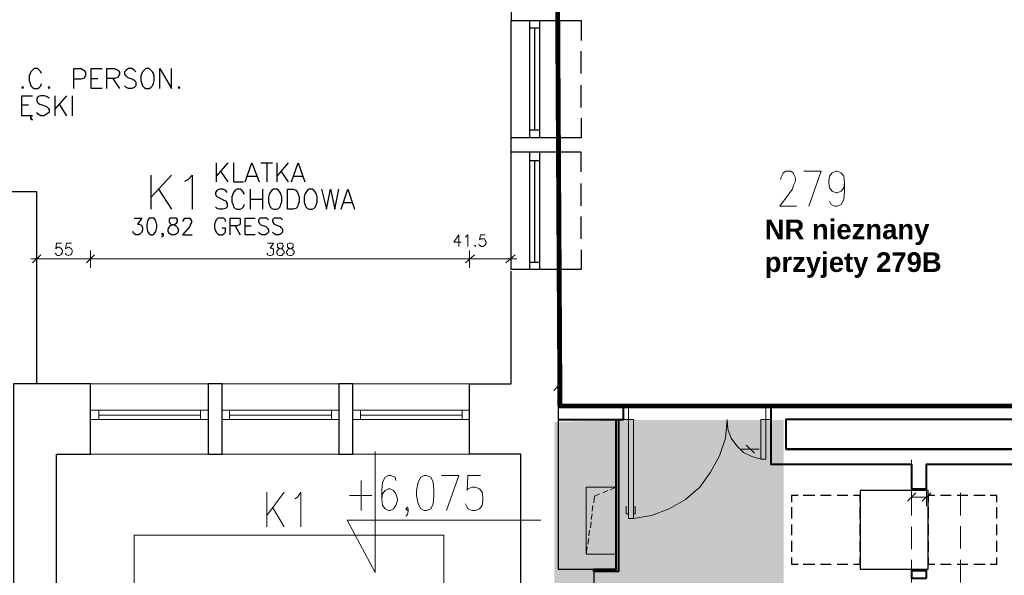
# Model space of a CAD drawing. Header units: millimetres. Extents: x 1 to 17496, y 1 to 30809.
# Tile 127 of 256: x 3914 to 4916, y 22144 to 22709. Entities that reach past the tile are written whole.
import ezdxf

# ---------------------------------------------------------------- set-up
doc = ezdxf.new("R2010")
doc.units = ezdxf.units.MM
doc.linetypes.add('BORDER', pattern=[1.75, 0.5, -0.25, 0.5, -0.25, 0, -0.25])
doc.linetypes.add('CENTER', pattern=[2, 1.25, -0.25, 0.25, -0.25])
for name, color, linetype, lineweight in [('0_Przyz_opisy pom', 255, 'CENTER', 40), ('0_Przyz_Sala chorych', 5, 'BORDER', 40), ('N_SSP_ewakuacja', 4, 'CENTER', 40)]:
    doc.layers.add(name, color=color, linetype=linetype, lineweight=lineweight)
doc.layers.add('Opisy', color=255, linetype='Continuous')
doc.layers.add('PDF _Geometria', color=7, linetype='Continuous')
doc.styles.add('arial', font='arialbd.ttf')

msp = doc.modelspace()

# ---------------------------------------------------------------- hatches: boundary and pattern name
at = {"layer": 'N_SSP_ewakuacja', "lineweight": 60, "transparency": 33554457}
h = msp.add_hatch(color=51, dxfattribs=at)
h.dxf.hatch_style = 1
h.paths.add_polyline_path([(4531.7, 22301.6), (4458.3, 22299.8), (4458.3, 20885.2), (4691.7, 20885.2), (4691.7, 22301.6)])

# ---------------------------------------------------------------- linework, layer by layer
at = {"layer": '0_Przyz_Sala chorych', "ltscale": 500, "const_width": 5}
msp.add_lwpolyline([(4460.2, 22984.1), (4614.1, 23011.3), (4746.5, 23032.8), (4857.5, 23044.5), (4972.4, 23050.3), (5067.9, 23054.2), (5067.9, 22316), (4464.1, 22316)], close=True, dxfattribs=at)
at = {"layer": 'Opisy', "lineweight": 25}
for points in [[(3936.7, 22654.5), (3935.9, 22656.2), (3934.2, 22657.8), (3932.5, 22659.5), (3929.1, 22659.5), (3927.4, 22657.8), (3925.8, 22656.2), (3924.9, 22654.5), (3924.1, 22652), (3924.1, 22646.9), (3924.9, 22644.4), (3925.8, 22641.8), (3927.4, 22640.2), (3929.1, 22639.3), (3932.5, 22639.3), (3934.2, 22640.2), (3935.9, 22641.8), (3936.7, 22644.4)], [(3969.6, 22639.3), (3969.6, 22659.5), (3977.1, 22659.5), (3979.7, 22657.8), (3980.5, 22657), (3981.3, 22655.3), (3981.3, 22652.8), (3980.5, 22650.3), (3979.7, 22649.4), (3977.1, 22648.6), (3969.6, 22648.6)], [(3998.2, 22639.3), (3987.2, 22639.3), (3987.2, 22659.5), (3998.2, 22659.5)], [(4003.2, 22639.3), (4003.2, 22659.5), (4010.8, 22659.5), (4014.2, 22657.8), (4015, 22657), (4015.9, 22655.3), (4015.9, 22653.6), (4015, 22652), (4014.2, 22650.3), (4010.8, 22649.4), (4003.2, 22649.4)], [(4032.7, 22656.2), (4031, 22657.8), (4028.5, 22659.5), (4025.1, 22659.5), (4022.6, 22657.8), (4020.9, 22656.2), (4020.9, 22654.5), (4021.8, 22652.8), (4022.6, 22652), (4024.3, 22650.3), (4029.4, 22648.6), (4031, 22647.7), (4031.9, 22646.9), (4032.7, 22645.2), (4032.7, 22641.8), (4031, 22640.2), (4028.5, 22639.3), (4025.1, 22639.3), (4022.6, 22640.2), (4020.9, 22641.8)], [(4057.1, 22639.3), (4057.1, 22659.5), (4068.9, 22639.3), (4068.9, 22659.5)], [(3987.2, 22649.4), (3994, 22649.4)], [(4009.1, 22649.4), (4015.9, 22639.3)], [(3927.4, 22611.5), (3925.8, 22611.5), (3925.8, 22608.2), (3927.4, 22607.3), (3925.8, 22608.2), (3925.8, 22611.5), (3927.4, 22611.5), (3916.5, 22611.5), (3916.5, 22631.7), (3927.4, 22631.7)], [(3944.3, 22629.2), (3941.8, 22630.9), (3939.2, 22631.7), (3935.9, 22631.7), (3933.3, 22630.9), (3931.7, 22629.2), (3931.7, 22626.7), (3932.5, 22625), (3933.3, 22624.2), (3935, 22623.3), (3940.1, 22621.6), (3941.8, 22620.8), (3943.4, 22619.1), (3944.3, 22617.4), (3944.3, 22614.9), (3941.8, 22613.2), (3939.2, 22611.5), (3935.9, 22611.5), (3933.3, 22613.2), (3931.7, 22614.9)], [(3950.2, 22631.7), (3950.2, 22611.5)], [(3962, 22631.7), (3950.2, 22618.3)], [(3967.9, 22631.7), (3967.9, 22611.5)], [(3916.5, 22622.5), (3923.2, 22622.5)], [(3954.4, 22623.3), (3962, 22611.5)]]:
    msp.add_lwpolyline(points, dxfattribs=at)
for points in [[(4042.8, 22659.5), (4041.1, 22657.8), (4039.5, 22656.2), (4038.6, 22654.5), (4037.8, 22652), (4037.8, 22646.9), (4038.6, 22644.4), (4039.5, 22641.8), (4041.1, 22640.2), (4042.8, 22639.3), (4046.2, 22639.3), (4047.9, 22640.2), (4049.6, 22641.8), (4050.4, 22644.4), (4051.3, 22646.9), (4051.3, 22652), (4050.4, 22654.5), (4049.6, 22656.2), (4047.9, 22657.8), (4046.2, 22659.5)], [(3917.3, 22641), (3916.5, 22640.2), (3917.3, 22639.3), (3918.2, 22640.2)], [(3944.3, 22641), (3943.4, 22640.2), (3944.3, 22639.3), (3945.1, 22640.2)], [(4076.5, 22641), (4075.7, 22640.2), (4076.5, 22639.3), (4077.4, 22640.2)]]:
    msp.add_lwpolyline(points, close=True, dxfattribs=at)
at = {"layer": 'PDF _Geometria', "lineweight": 25}
for points in [[(4414.3, 22726.1), (4414.3, 22708.4), (4485.8, 22708.4), (4485.8, 22688.2)], [(4485.8, 22609), (4485.8, 22588.8), (4414.3, 22588.8), (4414.3, 22708.4)], [(4433.6, 22588.8), (4433.6, 22708.4)], [(4443.7, 22588.8), (4443.7, 22708.4)], [(4463.9, 22588.8), (4463.9, 22708.4)], [(4433.6, 22700.8), (4443.7, 22700.8)], [(4438.7, 22597.2), (4438.7, 22700.8)], [(4485.8, 22654.5), (4485.8, 22677.2)], [(4485.8, 22619.9), (4485.8, 22642.7)], [(4433.6, 22597.2), (4443.7, 22597.2)], [(4485.8, 22554.3), (4485.8, 22574.5), (4414.3, 22574.5), (4414.3, 22588.8)], [(4462.3, 22588.8), (4462.3, 22574.5)], [(4485.8, 22475.1), (4485.8, 22454.9), (4414.3, 22454.9), (4414.3, 22574.5)], [(4433.6, 22454.9), (4433.6, 22574.5)], [(4443.7, 22454.9), (4443.7, 22574.5)], [(4463.9, 22454.9), (4463.9, 22574.5)], [(4114.4, 22563.5), (4114.4, 22544.1)], [(4126.2, 22563.5), (4114.4, 22550)], [(4132.1, 22563.5), (4132.1, 22544.1), (4142.2, 22544.1)], [(4143.9, 22544.1), (4150.6, 22563.5), (4158.2, 22544.1)], [(4159.9, 22563.5), (4171.7, 22563.5)], [(4165.8, 22563.5), (4165.8, 22544.1)], [(4175.9, 22563.5), (4175.9, 22544.1)], [(4187.7, 22563.5), (4175.9, 22550)], [(4191.1, 22544.1), (4197.8, 22563.5), (4204.5, 22544.1)], [(4433.6, 22566), (4443.7, 22566)], [(4438.7, 22462.5), (4438.7, 22566)], [(4118.6, 22555.1), (4126.2, 22544.1)], [(4180.1, 22555.1), (4187.7, 22544.1)], [(4047.9, 22550.9), (4047.9, 22516.4)], [(4068.9, 22550.9), (4047.9, 22528.1)], [(4082.4, 22545), (4085.8, 22546.7), (4090, 22550.9), (4090, 22516.4)], [(4146.4, 22550), (4155.7, 22550)], [(4193.6, 22550), (4202, 22550)], [(4485.8, 22519.7), (4485.8, 22542.5)], [(3931.7, 22338.6), (3931.7, 22534), (3881.1, 22534), (3881.1, 22522.2), (3860.1, 22522.2), (3860.1, 22509.6), (3847.4, 22509.6), (3847.4, 22498.7), (3852.5, 22498.7), (3852.5, 22489.4), (3854.2, 22454.9), (3709.3, 22454.9)], [(4055.5, 22536.6), (4068.9, 22516.4)], [(4125.4, 22533.2), (4123.7, 22535.7), (4121.2, 22536.6), (4117.8, 22536.6), (4115.3, 22535.7), (4113.6, 22533.2), (4113.6, 22531.5), (4114.4, 22529.8), (4115.3, 22529), (4116.9, 22528.1), (4122, 22525.6), (4123.7, 22524.8), (4124.5, 22523.9), (4125.4, 22522.2), (4125.4, 22518.9), (4123.7, 22517.2), (4121.2, 22516.4), (4117.8, 22516.4), (4115.3, 22517.2), (4113.6, 22518.9)], [(4143.1, 22531.5), (4142.2, 22533.2), (4140.5, 22535.7), (4138.8, 22536.6), (4135.5, 22536.6), (4133.8, 22535.7), (4132.1, 22533.2), (4131.3, 22531.5), (4130.4, 22529), (4130.4, 22523.9), (4131.3, 22521.4), (4132.1, 22518.9), (4133.8, 22517.2), (4135.5, 22516.4), (4138.8, 22516.4), (4140.5, 22517.2), (4142.2, 22518.9), (4143.1, 22521.4)], [(4149, 22536.6), (4149, 22516.4)], [(4161.6, 22536.6), (4161.6, 22516.4)], [(4221.4, 22536.6), (4226.4, 22516.4), (4230.6, 22536.6), (4234.9, 22516.4), (4239.1, 22536.6)], [(4241.6, 22516.4), (4248.3, 22536.6), (4255.1, 22516.4)], [(4149, 22526.5), (4161.6, 22526.5)], [(4244.1, 22523.1), (4252.5, 22523.1)], [(4031, 22507.1), (4038.6, 22507.1), (4034.4, 22501.2), (4036.1, 22501.2), (4037.8, 22500.4), (4038.6, 22499.5), (4039.5, 22497), (4039.5, 22495.3), (4038.6, 22492.8), (4036.9, 22491.1), (4035.3, 22490.2), (4032.7, 22490.2), (4031, 22491.1), (4030.2, 22491.9), (4029.4, 22493.6)], [(4080.7, 22503.7), (4080.7, 22504.6), (4081.6, 22506.2), (4082.4, 22507.1), (4087.5, 22507.1), (4088.3, 22506.2), (4089.2, 22504.6), (4089.2, 22502.9), (4088.3, 22501.2), (4087.5, 22498.7), (4079.9, 22490.2), (4090, 22490.2)], [(4123.7, 22503.7), (4123.7, 22505.4), (4122, 22507.1), (4116.1, 22507.1), (4114.4, 22505.4), (4113.6, 22503.7), (4112.7, 22501.2), (4112.7, 22497), (4113.6, 22494.5), (4114.4, 22492.8), (4116.1, 22491.1), (4117.8, 22490.2), (4120.3, 22490.2), (4122, 22491.1), (4123.7, 22492.8), (4123.7, 22497), (4120.3, 22497)], [(4128.7, 22490.2), (4128.7, 22507.1), (4138, 22507.1), (4138.8, 22506.2), (4138.8, 22501.2), (4138, 22500.4), (4135.5, 22499.5), (4128.7, 22499.5)], [(4154, 22490.2), (4143.9, 22490.2), (4143.9, 22507.1), (4154, 22507.1)], [(4167.5, 22505.4), (4165.8, 22507.1), (4159.1, 22507.1), (4157.4, 22505.4), (4157.4, 22503.7), (4158.2, 22502), (4159.1, 22501.2), (4159.9, 22500.4), (4165, 22498.7), (4165.8, 22497.8), (4166.6, 22497), (4167.5, 22495.3), (4167.5, 22492.8), (4165.8, 22491.1), (4164.1, 22490.2), (4160.7, 22490.2), (4159.1, 22491.1), (4157.4, 22492.8)], [(4181.8, 22505.4), (4180.1, 22507.1), (4173.4, 22507.1), (4171.7, 22505.4), (4171.7, 22503.7), (4172.5, 22502), (4173.4, 22501.2), (4175.1, 22500.4), (4179.3, 22498.7), (4180.1, 22497.8), (4181, 22497), (4181.8, 22495.3), (4181.8, 22492.8), (4180.1, 22491.1), (4178.4, 22490.2), (4175.1, 22490.2), (4173.4, 22491.1), (4171.7, 22492.8)], [(4485.8, 22486), (4485.8, 22508.8)], [(4060.5, 22491.1), (4059.7, 22490.2), (4058.8, 22491.1), (4059.7, 22491.9), (4060.5, 22491.1), (4060.5, 22489.4), (4059.7, 22488.6), (4058.8, 22487.7)], [(4133.8, 22499.5), (4138.8, 22490.2)], [(4143.9, 22499.5), (4149.8, 22499.5)], [(4433.6, 22462.5), (4443.7, 22462.5)], [(3854.2, 22454.9), (3880.3, 22454.9), (3880.3, 21787.8), (3652, 21787.8), (3652, 21745.7), (3951.9, 21745.7), (3951.9, 22267.1), (3986.4, 22267.1), (3986.4, 22338.6), (3908.1, 22338.6), (3908.1, 21745.7)], [(4462.3, 22453.2), (4462.3, 22150), (4498.5, 22150), (4498.5, 22050.6), (4475.7, 22050.6), (4475.7, 21948.7), (4528.8, 21948.7), (4528.8, 21894), (4424.4, 21894), (4424.4, 22267.1), (4372.1, 22267.1), (4372.1, 22338.6), (4414.3, 22338.6), (4414.3, 22453.2)], [(4706.5, 22224.9), (4699.8, 22224.9), (4699.8, 22218.2)], [(4723.3, 22224.9), (4711.6, 22224.9)], [(4740.2, 22224.9), (4729.2, 22224.9)], [(4757, 22224.9), (4746.1, 22224.9)], [(4769.7, 22218.2), (4769.7, 22224.9), (4762.9, 22224.9)], [(4845.5, 22224.9), (4838.7, 22224.9), (4838.7, 22218.2)], [(4862.3, 22224.9), (4851.4, 22224.9)], [(4879.2, 22224.9), (4868.2, 22224.9)], [(4896.8, 22224.9), (4885.1, 22224.9)], [(4908.6, 22218.2), (4908.6, 22224.9), (4901.9, 22224.9)], [(4699.8, 22213.2), (4699.8, 22201.4)], [(4769.7, 22201.4), (4769.7, 22213.2)], [(4838.7, 22213.2), (4838.7, 22201.4)], [(4908.6, 22201.4), (4908.6, 22213.2)], [(4699.8, 22195.5), (4699.8, 22184.5)], [(4769.7, 22184.5), (4769.7, 22195.5)], [(4838.7, 22195.5), (4838.7, 22184.5)], [(4908.6, 22184.5), (4908.6, 22195.5)], [(4699.8, 22178.6), (4699.8, 22167.7)], [(4769.7, 22167.7), (4769.7, 22178.6)], [(4838.7, 22178.6), (4838.7, 22167.7)], [(4908.6, 22167.7), (4908.6, 22178.6)], [(4699.8, 22161.8), (4699.8, 22155), (4706.5, 22155)], [(4762.9, 22155), (4769.7, 22155), (4769.7, 22161.8)], [(4838.7, 22161.8), (4838.7, 22155), (4845.5, 22155)], [(4901.9, 22155), (4908.6, 22155), (4908.6, 22161.8)], [(4711.6, 22155), (4723.3, 22155)], [(4729.2, 22155), (4740.2, 22155)], [(4746.1, 22155), (4757, 22155)], [(4851.4, 22155), (4862.3, 22155)], [(4868.2, 22155), (4879.2, 22155)], [(4885.1, 22155), (4896.8, 22155)]]:
    msp.add_lwpolyline(points, dxfattribs=at)
at = {"layer": 'PDF _Geometria', "lineweight": 18}
for points in [[(4688.8, 22546.4), (4688.8, 22548.1), (4690.4, 22551.5), (4691.3, 22553.2), (4693.8, 22554.9), (4698.9, 22554.9), (4701.4, 22553.2), (4702.2, 22551.5), (4703.9, 22548.1), (4703.9, 22544.7), (4702.2, 22541.4), (4700.5, 22536.3), (4687.9, 22519.5), (4704.8, 22519.5)], [(4717.4, 22519.5), (4730, 22554.9), (4712.3, 22554.9)], [(4753.6, 22543.1), (4752.8, 22538), (4750.2, 22534.6), (4746, 22533), (4745.2, 22533), (4741, 22534.6), (4738.4, 22538), (4737.6, 22543.1), (4737.6, 22544.7), (4738.4, 22549.8), (4741, 22553.2), (4745.2, 22554.9), (4746, 22554.9), (4750.2, 22553.2), (4752.8, 22549.8), (4753.6, 22543.1), (4753.6, 22534.6), (4752.8, 22526.2), (4750.2, 22521.2), (4746, 22519.5), (4743.5, 22519.5), (4740.1, 22521.2), (4738.4, 22524.5)], [(3956.9, 22481.8), (3951.9, 22481.8), (3951, 22475.9), (3951.9, 22476.8), (3952.7, 22477.6), (3954.4, 22477.6), (3956.1, 22476.8), (3956.9, 22475.9), (3957.8, 22474.2), (3957.8, 22472.6), (3956.9, 22470.9), (3956.1, 22470), (3954.4, 22469.2), (3952.7, 22469.2), (3951.9, 22470), (3951, 22470.9), (3950.2, 22471.7)], [(3967, 22481.8), (3962, 22481.8), (3961.1, 22475.9), (3962, 22476.8), (3963.7, 22477.6), (3964.5, 22477.6), (3966.2, 22476.8), (3967, 22475.9), (3967.9, 22474.2), (3967.9, 22472.6), (3967, 22470.9), (3966.2, 22470), (3964.5, 22469.2), (3963.7, 22469.2), (3962, 22470), (3961.1, 22470.9), (3961.1, 22471.7)], [(4166.6, 22481.8), (4172.5, 22481.8), (4169.2, 22476.8), (4170.8, 22476.8), (4171.7, 22475.9), (4172.5, 22475.9), (4172.5, 22470.9), (4171.7, 22470), (4170, 22469.2), (4168.3, 22469.2), (4166.6, 22470), (4166.6, 22470.9), (4165.8, 22471.7)], [(4361.2, 22478.5), (4361.2, 22490.2), (4356.1, 22482.7), (4363.7, 22482.7)], [(4367.9, 22487.7), (4368.8, 22488.6), (4370.5, 22490.2), (4370.5, 22478.5)], [(4388.1, 22490.2), (4383.1, 22490.2), (4382.2, 22485.2), (4383.1, 22486), (4387.3, 22486), (4388.1, 22484.3), (4389, 22482.7), (4389, 22481.8), (4388.1, 22480.1), (4387.3, 22479.3), (4385.6, 22478.5), (4383.9, 22478.5), (4383.1, 22479.3), (4382.2, 22479.3), (4381.4, 22481)], [(3931.7, 22474.2), (3931.7, 22456.6)], [(4414.3, 22456.6), (4414.3, 22474.2)], [(3925.8, 22465.8), (3937.6, 22465.8), (3980.5, 22465.8), (3992.3, 22465.8), (4366.2, 22465.8), (4378.9, 22465.8), (4407.5, 22465.8), (4420.1, 22465.8)], [(3935.9, 22470), (3927.4, 22461.6)], [(3992.3, 22465.8), (3980.5, 22465.8)], [(4378.9, 22465.8), (4366.2, 22465.8)], [(4409.2, 22461.6), (4418.5, 22470)], [(4462.3, 22345.4), (4462.3, 22327.7)], [(4372.1, 22338.6), (3986.4, 22338.6)], [(4466.5, 22340.3), (4458, 22331.9)], [(4106, 22311.7), (3986.4, 22311.7)], [(3994.8, 22311.7), (3994.8, 22302.4)], [(4098.4, 22302.4), (4098.4, 22311.7)], [(4239.1, 22311.7), (4120.3, 22311.7)], [(4127.9, 22311.7), (4127.9, 22302.4)], [(4231.5, 22302.4), (4231.5, 22311.7)], [(4372.1, 22311.7), (4253.4, 22311.7)], [(4261, 22311.7), (4261, 22302.4)], [(4364.6, 22302.4), (4364.6, 22311.7)], [(4668.6, 22262), (4668.6, 22302.4), (4678.7, 22302.4), (4678.7, 22314.2), (4673.7, 22314.2), (4673.7, 22262), (4668.6, 22262), (4659.3, 22264.5), (4650.9, 22268.7), (4644.2, 22275.5), (4638.3, 22283.1), (4634.9, 22292.3), (4634.1, 22302.4), (4632.4, 22283.1), (4626.5, 22265.4), (4617.2, 22248.5), (4606.3, 22233.4), (4592, 22220.7), (4575.1, 22211.5), (4557.4, 22204.7), (4538.9, 22201.4)], [(4695.6, 22316.7), (4714.1, 22316.7)], [(4106, 22302.4), (3986.4, 22302.4)], [(4098.4, 22306.6), (3994.8, 22306.6)], [(4239.1, 22302.4), (4120.3, 22302.4)], [(4231.5, 22306.6), (4127.9, 22306.6)], [(4372.1, 22302.4), (4253.4, 22302.4)], [(4364.6, 22306.6), (4261, 22306.6)], [(4648.4, 22272.1), (4666.9, 22272.1)], [(4653.4, 22276.3), (4661.9, 22267.9)], [(3986.4, 22267.1), (4372.1, 22267.1)], [(4444.6, 22199.7), (4247.5, 22199.7), (4276.1, 22146.6), (4276.1, 22269.6)], [(4821.9, 22261.2), (4821.9, 22238.4)], [(4297.2, 22240.1), (4296.3, 22243.5), (4292.1, 22245.2), (4289.6, 22245.2), (4286.2, 22243.5), (4283.7, 22238.4), (4282.9, 22230), (4282.9, 22221.6), (4283.7, 22214.8), (4286.2, 22211.5), (4289.6, 22209.8), (4291.3, 22209.8), (4294.7, 22211.5), (4297.2, 22214.8), (4298.9, 22219.9), (4298.9, 22221.6), (4297.2, 22226.6), (4294.7, 22230), (4291.3, 22231.7), (4289.6, 22231.7), (4286.2, 22230), (4283.7, 22226.6), (4282.9, 22221.6)], [(4348.6, 22209.8), (4361.2, 22245.2), (4343.5, 22245.2)], [(4383.1, 22245.2), (4370.5, 22245.2), (4369.6, 22230), (4370.5, 22231.7), (4374.7, 22233.4), (4378, 22233.4), (4382.2, 22231.7), (4384.8, 22228.3), (4385.6, 22223.3), (4385.6, 22219.9), (4384.8, 22214.8), (4382.2, 22211.5), (4378, 22209.8), (4374.7, 22209.8), (4370.5, 22211.5), (4369.6, 22213.2), (4367.9, 22216.5)], [(4261.8, 22240.1), (4261.8, 22209.8)], [(4515.3, 22230.8), (4521.2, 22233.4), (4490.9, 22233.4), (4490.9, 22165.1), (4521.2, 22165.1), (4521.2, 22233.4)], [(4165.8, 22228.3), (4165.8, 22192.9)], [(4183.5, 22228.3), (4165.8, 22204.7)], [(4194.4, 22221.6), (4197, 22223.3), (4200.3, 22228.3), (4200.3, 22192.9)], [(4250, 22224.9), (4272.8, 22224.9)], [(4498.5, 22217.4), (4499.3, 22224.1), (4504.4, 22226.6)], [(4507.7, 22227.5), (4512.8, 22230)], [(4821.9, 22227.5), (4821.9, 22204.7)], [(4837, 22223.3), (4821.9, 22223.3), (4837, 22223.3)], [(4871.6, 22227.5), (4871.6, 22204.7)], [(4171.7, 22213.2), (4183.5, 22192.9)], [(4309.8, 22211.5), (4309, 22209.8), (4307.3, 22211.5), (4309, 22213.2), (4309.8, 22211.5), (4309.8, 22208.9), (4309, 22205.6), (4307.3, 22203.9)], [(4496.8, 22208.9), (4497.6, 22214.8)], [(4533.8, 22206.4), (4531.3, 22206.4), (4531.3, 22214)], [(4538.9, 22206.4), (4540.6, 22206.4), (4540.6, 22214)], [(4495.9, 22200.5), (4496.8, 22206.4)], [(4495.1, 22192.1), (4495.9, 22198)], [(4821.9, 22192.9), (4821.9, 22170.2)], [(4871.6, 22193.8), (4871.6, 22171)], [(3951.9, 21869.5), (4111.1, 21869.5), (4031, 21927.6), (4031, 21667.4), (4346, 21667.4), (4346, 22184.5), (4031, 22184.5), (4031, 21937.7)], [(4492.6, 22175.3), (4493.4, 22181.1)], [(4493.4, 22183.7), (4494.3, 22189.6)], [(4490.9, 22165.1), (4491.7, 22172.7)], [(4821.9, 22159.3), (4821.9, 22136.5)], [(4871.6, 22159.3), (4871.6, 22136.5)]]:
    msp.add_lwpolyline(points, dxfattribs=at)
at = {"layer": 'PDF _Geometria', "lineweight": 25}
for points in [[(4172.5, 22536.6), (4170.8, 22535.7), (4169.2, 22533.2), (4168.3, 22531.5), (4167.5, 22529), (4167.5, 22523.9), (4168.3, 22521.4), (4169.2, 22518.9), (4170.8, 22517.2), (4172.5, 22516.4), (4175.9, 22516.4), (4177.6, 22517.2), (4179.3, 22518.9), (4180.1, 22521.4), (4181, 22523.9), (4181, 22529), (4180.1, 22531.5), (4179.3, 22533.2), (4177.6, 22535.7), (4175.9, 22536.6)], [(4186.9, 22516.4), (4186.9, 22536.6), (4192.7, 22536.6), (4195.3, 22535.7), (4197, 22533.2), (4197.8, 22531.5), (4198.6, 22529), (4198.6, 22523.9), (4197.8, 22521.4), (4197, 22518.9), (4195.3, 22517.2), (4192.7, 22516.4)], [(4208.8, 22536.6), (4207.1, 22535.7), (4205.4, 22533.2), (4204.5, 22531.5), (4203.7, 22529), (4203.7, 22523.9), (4204.5, 22521.4), (4205.4, 22518.9), (4207.1, 22517.2), (4208.8, 22516.4), (4212.1, 22516.4), (4213.8, 22517.2), (4215.5, 22518.9), (4216.3, 22521.4), (4217.2, 22523.9), (4217.2, 22529), (4216.3, 22531.5), (4215.5, 22533.2), (4213.8, 22535.7), (4212.1, 22536.6)], [(4047.9, 22507.1), (4046.2, 22507.1), (4044.5, 22504.6), (4043.7, 22500.4), (4043.7, 22497.8), (4044.5, 22493.6), (4046.2, 22491.1), (4047.9, 22490.2), (4049.6, 22490.2), (4051.3, 22491.1), (4052.9, 22493.6), (4053.8, 22497.8), (4053.8, 22500.4), (4052.9, 22504.6), (4051.3, 22507.1)], [(4068.9, 22507.1), (4067.3, 22507.1), (4066.4, 22505.4), (4066.4, 22503.7), (4067.3, 22502), (4068.1, 22501.2), (4071.5, 22500.4), (4073.2, 22499.5), (4074.8, 22497.8), (4075.7, 22496.1), (4075.7, 22493.6), (4074.8, 22491.9), (4074, 22491.1), (4072.3, 22490.2), (4068.9, 22490.2), (4067.3, 22491.1), (4066.4, 22491.9), (4065.6, 22493.6), (4065.6, 22496.1), (4066.4, 22497.8), (4067.3, 22499.5), (4069.8, 22500.4), (4072.3, 22501.2), (4074, 22502), (4074.8, 22503.7), (4074.8, 22505.4), (4074, 22507.1)], [(4120.3, 22267.1), (4120.3, 22338.6), (4106, 22338.6), (4106, 22267.1)], [(4253.4, 22267.1), (4253.4, 22338.6), (4239.1, 22338.6), (4239.1, 22267.1)], [(4838.7, 22150), (4838.7, 22230), (4769.7, 22230), (4769.7, 22150)]]:
    msp.add_lwpolyline(points, close=True, dxfattribs=at)
at = {"layer": 'PDF _Geometria', "lineweight": 18}
for points in [[(4178.4, 22481.8), (4176.7, 22481), (4176.7, 22477.6), (4178.4, 22476.8), (4180.1, 22475.9), (4181.8, 22475.9), (4182.6, 22474.2), (4183.5, 22473.4), (4183.5, 22471.7), (4182.6, 22470.9), (4181.8, 22470), (4181, 22469.2), (4178.4, 22469.2), (4176.7, 22470), (4176.7, 22470.9), (4175.9, 22471.7), (4175.9, 22473.4), (4176.7, 22474.2), (4177.6, 22475.9), (4179.3, 22475.9), (4181, 22476.8), (4181.8, 22477.6), (4182.6, 22478.5), (4182.6, 22479.3), (4181.8, 22481), (4181, 22481.8)], [(4188.5, 22481.8), (4186.9, 22481), (4186.9, 22477.6), (4188.5, 22476.8), (4190.2, 22475.9), (4191.9, 22475.9), (4192.7, 22474.2), (4193.6, 22473.4), (4193.6, 22471.7), (4192.7, 22470.9), (4192.7, 22470), (4191.1, 22469.2), (4188.5, 22469.2), (4186.9, 22470), (4186.9, 22470.9), (4186, 22471.7), (4186, 22473.4), (4186.9, 22474.2), (4187.7, 22475.9), (4189.4, 22475.9), (4191.1, 22476.8), (4192.7, 22477.6), (4192.7, 22481), (4191.1, 22481.8)], [(3986.4, 22456.6), (3986.4, 22474.2)], [(4372.1, 22456.6), (4372.1, 22474.2)], [(4378, 22479.3), (4377.2, 22479.3), (4378, 22478.5)], [(3982.2, 22461.6), (3990.6, 22470)], [(4367.9, 22461.6), (4377.2, 22470)], [(4538.9, 22201.4), (4538.9, 22302.4), (4528.8, 22302.4), (4528.8, 22314.2), (4533.8, 22314.2), (4533.8, 22201.4)], [(4325.8, 22245.2), (4322.5, 22243.5), (4319.9, 22238.4), (4318.2, 22230), (4318.2, 22224.9), (4319.9, 22216.5), (4322.5, 22211.5), (4325.8, 22209.8), (4328.3, 22209.8), (4332.6, 22211.5), (4335.1, 22216.5), (4335.9, 22224.9), (4335.9, 22230), (4335.1, 22238.4), (4332.6, 22243.5), (4328.3, 22245.2)], [(4821.9, 22231.7), (4821.9, 22214)], [(4837, 22214), (4837, 22231.7)], [(4826.1, 22227.5), (4817.7, 22219)], [(4832.8, 22219), (4841.3, 22227.5)]]:
    msp.add_lwpolyline(points, close=True, dxfattribs=at)
at = {"layer": 'PDF _Geometria', "lineweight": 40}
for points in [[(5131.8, 22066.6), (5141.9, 22066.6), (5141.9, 22256.9), (5413.1, 22256.9), (5413.1, 22064.1), (5428.3, 22064.1), (5428.3, 22390.9), (5413.1, 22390.9), (5413.1, 22272.1), (5080.5, 22272.1), (5080.5, 22390.9), (5066.1, 22390.9), (5066.1, 22316.7), (4678.7, 22316.7), (4678.7, 22256.9), (4821.9, 22256.9), (4821.9, 22231.7), (4837, 22231.7), (4837, 22256.9), (5131.8, 22256.9)], [(4693.9, 22272.1), (5066.1, 22272.1)], [(4837, 22140.7), (4837, 22148.3), (4821.9, 22148.3), (4821.9, 22140.7)]]:
    msp.add_lwpolyline(points, close=True, dxfattribs=at)
for points in [[(4462.3, 22302.4), (4528.8, 22302.4), (4528.8, 22316.7), (4462.3, 22316.7)], [(4523.7, 22302.4), (4523.7, 22147.5), (4498.5, 22147.5), (4498.5, 22150), (4521.2, 22150), (4521.2, 22302.4)], [(5066.1, 22302.4), (4693.9, 22302.4), (4693.9, 22272.1)]]:
    msp.add_lwpolyline(points, dxfattribs=at)

# ---------------------------------------------------------------- texts
at = {"layer": '0_Przyz_opisy pom', "color": 7, "insert": (4672.4, 22505.8), "char_height": 20, "width": 295.809, "attachment_point": 1, "style": 'arial'}
msp.add_mtext('NR nieznany \\Pprzyjety 279B', dxfattribs=at)

doc.saveas('drawing.dxf')
